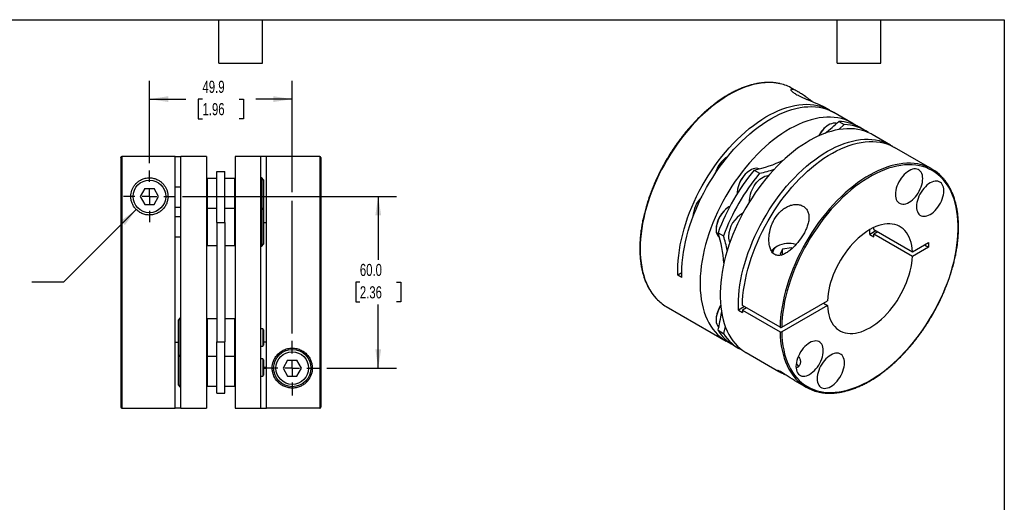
# Model space of a CAD drawing. Header units: millimetres. Extents: x 13 to 546, y 13 to 419.
# Tile 3 of 3: x 202 to 546, y 250 to 419. Entities that reach past the tile are written whole.
import ezdxf

# ---------------------------------------------------------------- set-up
doc = ezdxf.new("R2010")
doc.units = ezdxf.units.MM
doc.header["$LTSCALE"] = 2
doc.linetypes.add('SLD-Center', pattern=[19.05, 15.24, -1.27, 1.27, -1.27])
doc.linetypes.add('SLD-Solid', pattern=[0])
doc.layers.add('CENTER', color=40, linetype='SLD-Center')
doc.layers.add('DIMENSIONS', color=140, linetype='SLD-Solid', lineweight=25)
doc.layers.add('TEXT', color=140, linetype='SLD-Solid', lineweight=25)
doc.styles.add('SLDTEXTSTYLE0', font='TXT', dxfattribs={"width": 0.7})
doc.dimstyles.new('SLDDIMSTYLE0', dxfattribs={"dimtxt": 4.316016, "dimasz": 6.604, "dimexe": 0, "dimexo": 0.0625, "dimgap": 1.079004, "dimtad": 0, "dimtih": 1, "dimtoh": 1, "dimdec": 1, "dimrnd": 1e-09, "dimzin": 4, "dimdsep": 46, "dimtxsty": 'SLDTEXTSTYLE0', "dimsah": 1, "dimcen": 0.09, "dimadec": 0, "dimazin": 1, "dimtfac": 1, "dimtdec": 1, "dimtofl": 0, "dimtmove": 0, "dimatfit": 3, "dimfxl": 0, "dimfrac": 2, "dimtolj": 1, "dimtzin": 12, "dimarcsym": 0})
doc.dimstyles.new('SLDDIMSTYLE1', dxfattribs={"dimtxt": 4.316016, "dimasz": 6.604, "dimexe": 0, "dimexo": 0.0625, "dimgap": 1.079004, "dimtad": 0, "dimtih": 1, "dimtoh": 1, "dimdec": 1, "dimrnd": 1e-09, "dimzin": 12, "dimdsep": 46, "dimtxsty": 'SLDTEXTSTYLE0', "dimsah": 1, "dimcen": 0.09, "dimadec": 0, "dimazin": 3, "dimtfac": 1, "dimtdec": 1, "dimtofl": 0, "dimtmove": 0, "dimatfit": 3, "dimfxl": 0, "dimfrac": 2, "dimtolj": 1, "dimtzin": 12, "dimarcsym": 0})
doc.dimstyles.new('SLDDIMSTYLE3', dxfattribs={"dimtxt": 4.316016, "dimasz": 6.604, "dimexe": 0, "dimexo": 0.0625, "dimgap": 1.079004, "dimtad": 0, "dimtih": 1, "dimtoh": 1, "dimdec": 1, "dimrnd": 1e-09, "dimzin": 12, "dimdsep": 46, "dimtxsty": 'SLDTEXTSTYLE0', "dimsah": 1, "dimcen": 0, "dimadec": 0, "dimazin": 3, "dimtfac": 1, "dimtdec": 1, "dimtofl": 0, "dimtmove": 0, "dimatfit": 3, "dimfxl": 0, "dimfrac": 2, "dimtolj": 1, "dimtzin": 12, "dimarcsym": 0})

# ---------------------------------------------------------------- blocks, each defined once
blk = doc.blocks.new('_D_5')
at = {"layer": 'DIMENSIONS'}
for p, q in [((259.09, 357.33), (333.78, 357.33)), ((327.43, 357.33), (327.43, 335.15)), ((321.02, 327.33), (319.57, 327.33)), ((319.57, 327.33), (319.57, 320.47)), ((333.84, 327.33), (335.29, 327.33)), ((335.29, 327.33), (335.29, 320.47)), ((319.57, 320.47), (321.02, 320.47)), ((335.29, 320.47), (333.84, 320.47)), ((327.43, 297.33), (327.43, 319.5)), ((309.49, 297.33), (333.78, 297.33))]:
    blk.add_line(p, q, dxfattribs=at)
for points in [[(327.43, 357.33), (326.42, 350.72), (328.45, 350.72)], [(327.43, 297.33), (328.45, 303.93), (326.42, 303.93)]]:
    blk.add_solid(points, dxfattribs=at)
at = {"layer": 'DIMENSIONS', "char_height": 4.233, "attachment_point": 1, "style": 'SLDTEXTSTYLE0'}
for s, insert in [('60.0', (321.02, 333.75)), ('2.36', (321.02, 325.92))]:
    blk.add_mtext(s, dxfattribs=dict(at, insert=insert))
blk = doc.blocks.new('_D_6')
at = {"layer": 'DIMENSIONS'}
for p, q in [((247.51, 368.91), (247.51, 397.69)), ((297.41, 358.85), (297.41, 397.69)), ((247.51, 391.34), (260.2, 391.34)), ((266.05, 391.34), (264.6, 391.34)), ((264.6, 391.34), (264.6, 384.48)), ((278.87, 391.34), (280.32, 391.34)), ((280.32, 391.34), (280.32, 384.48)), ((297.41, 391.34), (284.72, 391.34)), ((264.6, 384.48), (266.05, 384.48)), ((280.32, 384.48), (278.87, 384.48)), ((297.41, 309.41), (297.41, 355.8))]:
    blk.add_line(p, q, dxfattribs=at)
for points in [[(247.51, 391.34), (254.11, 390.32), (254.11, 392.35)], [(297.41, 391.34), (290.81, 392.35), (290.81, 390.32)]]:
    blk.add_solid(points, dxfattribs=at)
at = {"layer": 'DIMENSIONS', "char_height": 4.233, "attachment_point": 1, "style": 'SLDTEXTSTYLE0'}
for s, insert in [('49.9', (266.05, 397.76)), ('1.96', (266.05, 389.94))]:
    blk.add_mtext(s, dxfattribs=dict(at, insert=insert))
blk = doc.blocks.new('_D_7')
at = {"layer": 'DIMENSIONS'}
for p, q in [((242.91, 352.73), (217.51, 327.33)), ((217.51, 327.33), (206.4, 327.33))]:
    blk.add_line(p, q, dxfattribs=at)
blk.add_solid([(242.91, 352.73), (237.53, 348.78), (238.96, 347.34)], dxfattribs=at)
at = {"layer": 'DIMENSIONS', "attachment_point": 1, "style": 'SLDTEXTSTYLE0'}
for s, insert, char_height in [('M8-1.25 X 25MM', (154.95, 332.78), 4.2333), ('SHCS X2', (166.42, 325.92), 4.233)]:
    blk.add_mtext(s, dxfattribs=dict(at, insert=insert, char_height=char_height))
blk = doc.blocks.new('SW_CENTERMARKSYMBOL_1')
at = {"layer": 'CENTER', "color": 0}
for p, q in [((0, 5.08), (0, 9.54)), ((-5.08, 0), (-9.54, 0)), ((0, 0), (-2.54, 0)), ((0, 0), (0, 2.54)), ((0, 0), (0, -2.54)), ((0, 0), (2.54, 0)), ((5.08, 0), (9.54, 0)), ((0, -5.08), (0, -9.54))]:
    blk.add_line(p, q, dxfattribs=at)
blk = doc.blocks.new('SW_CENTERMARKSYMBOL_2')
at = {"layer": 'CENTER', "color": 0}
for p, q in [((0, 5.08), (0, 9.04)), ((-5.08, 0), (-9.04, 0)), ((0, 0), (-2.54, 0)), ((0, 0), (0, 2.54)), ((0, 0), (0, -2.54)), ((0, 0), (2.54, 0)), ((5.08, 0), (9.04, 0)), ((0, -5.08), (0, -9.04))]:
    blk.add_line(p, q, dxfattribs=at)

msp = doc.modelspace()

# ---------------------------------------------------------------- linework, layer by layer
for p, q in [((474.29, 393.76), (472.02, 395.07)), ((485.17, 387.47), (483.32, 388.54)), ((492.95, 382.98), (486.59, 386.66)), ((484.77, 382.31), (484.62, 382.23)), ((488.26, 383.56), (490.17, 382.45)), ((497.41, 380.41), (495.5, 381.51)), ((506.32, 375.27), (499.95, 378.94)), ((520.88, 366.86), (507.73, 374.45)), ((237.51, 370.92), (237.51, 283.73)), ((256.51, 371.32), (237.91, 371.32)), ((237.91, 371.32), (237.91, 283.33)), ((256.51, 283.33), (256.51, 371.32)), ((256.51, 371.28), (258.51, 371.28)), ((267.51, 371.33), (258.51, 371.33)), ((258.51, 283.33), (258.51, 371.33)), ((267.51, 371.33), (267.51, 283.33)), ((286.41, 371.33), (277.41, 371.33)), ((277.41, 371.33), (277.41, 283.33)), ((286.41, 283.33), (286.41, 371.33)), ((288.41, 371.28), (286.41, 371.28)), ((307.01, 371.33), (288.41, 371.33)), ((288.41, 283.34), (288.41, 371.33)), ((307.01, 371.33), (307.01, 283.34)), ((307.41, 370.93), (307.41, 283.74)), ((271.11, 348.2), (271.11, 366.06)), ((271.11, 366.06), (273.81, 366.06)), ((273.81, 348.2), (273.81, 366.06)), ((457.42, 366.52), (457.28, 366.44)), ((458.74, 366.52), (460.65, 365.41)), ((267.71, 363.6), (267.51, 363.4)), ((271.11, 363.6), (267.71, 363.6)), ((267.71, 363.6), (267.71, 353.16)), ((277.21, 363.6), (273.81, 363.6)), ((277.41, 363.4), (277.21, 363.6)), ((277.21, 363.6), (277.21, 353.16)), ((286.73, 363.85), (286.41, 363.85)), ((287.41, 363.17), (286.73, 363.85)), ((286.73, 363.85), (286.73, 353.41)), ((287.41, 363.17), (287.41, 352.74)), ((245.89, 360.13), (244.28, 357.33)), ((245.89, 360.13), (249.13, 360.13)), ((250.74, 357.33), (249.13, 360.13)), ((258.51, 360.6), (256.51, 360.6)), ((452.83, 358.72), (452.83, 358.56)), ((244.28, 357.33), (245.89, 354.53)), ((245.89, 354.53), (249.13, 354.53)), ((249.13, 354.53), (250.74, 357.33)), ((256.51, 353.6), (258.51, 353.6)), ((267.71, 353.16), (267.51, 352.96)), ((271.11, 353.16), (267.71, 353.16)), ((267.71, 353.16), (267.71, 340.16)), ((277.21, 353.16), (273.81, 353.16)), ((277.41, 352.96), (277.21, 353.16)), ((277.21, 353.16), (277.21, 340.16)), ((286.73, 353.41), (286.41, 353.41)), ((287.41, 352.74), (286.73, 353.41)), ((286.73, 353.41), (286.73, 339.91)), ((287.41, 352.74), (287.41, 340.59)), ((450.04, 353.74), (449.9, 353.66)), ((258.51, 350.16), (256.51, 350.16)), ((271.11, 348.2), (273.81, 348.2)), ((271.11, 348.2), (271.11, 306.45)), ((273.81, 348.2), (273.81, 306.45)), ((287.41, 348.23), (288.41, 348.23)), ((437.35, 350.25), (437.35, 350.19)), ((445.45, 345.94), (445.45, 345.78)), ((446.11, 344.64), (448.02, 343.54)), ((501.27, 345.32), (499.1, 344.06)), ((499.1, 344.06), (500.51, 343.25)), ((500.56, 345.73), (500.52, 346.45)), ((500.56, 345.73), (514, 337.97)), ((501.98, 344.91), (500.56, 344.09)), ((514, 336.34), (500.56, 344.09)), ((256.51, 343.16), (258.51, 343.16)), ((286.73, 339.91), (287.41, 340.59)), ((514, 337.97), (519.67, 341.25)), ((519.67, 341.25), (519.67, 339.61)), ((267.51, 340.36), (267.71, 340.16)), ((267.71, 340.16), (271.11, 340.16)), ((273.81, 340.16), (277.21, 340.16)), ((277.21, 340.16), (277.41, 340.36)), ((286.41, 339.91), (286.73, 339.91)), ((466.85, 339.9), (466.29, 339.57)), ((468.6, 338.89), (467.76, 337.09)), ((467.76, 337.09), (468.23, 336.82)), ((471.72, 339.38), (468.6, 338.89)), ((468.6, 336.92), (468.6, 338.89)), ((471.72, 339.38), (472.04, 339.19)), ((471.72, 338.89), (471.72, 339.38)), ((519.67, 339.61), (514, 336.34)), ((518.26, 340.43), (519.67, 339.61)), ((433.48, 330.59), (432.09, 329.79)), ((433.51, 328.98), (432.09, 329.79)), ((468.35, 311.61), (484.33, 320.84)), ((482.92, 320.03), (484.33, 319.21)), ((428.03, 318.85), (448.96, 306.77)), ((455.33, 318.8), (453.24, 317.59)), ((453.24, 317.59), (454.65, 316.77)), ((467.78, 311.61), (454.63, 319.21)), ((456.04, 318.39), (454.63, 317.57)), ((454.63, 317.57), (467.78, 309.98)), ((484.33, 319.21), (468.35, 309.98)), ((258.18, 314.74), (257.51, 314.07)), ((257.51, 314.07), (257.51, 301.92)), ((258.51, 314.74), (258.18, 314.74)), ((258.18, 314.74), (258.18, 301.24)), ((267.71, 314.49), (267.51, 314.29)), ((271.11, 314.49), (267.71, 314.49)), ((267.71, 314.49), (267.71, 301.49)), ((277.21, 314.49), (273.81, 314.49)), ((277.41, 314.29), (277.21, 314.49)), ((277.21, 314.49), (277.21, 301.49)), ((445.45, 314.37), (445.45, 314.2)), ((287.11, 310.99), (286.41, 310.99)), ((287.41, 310.69), (287.11, 310.99)), ((287.11, 310.99), (287.11, 304.99)), ((287.41, 310.69), (287.41, 305.29)), ((446.11, 310.55), (448.02, 309.45)), ((256.51, 306.42), (257.51, 306.42)), ((271.11, 306.45), (273.81, 306.45)), ((271.11, 288.59), (271.11, 306.45)), ((273.81, 288.59), (273.81, 306.45)), ((288.41, 306.42), (287.41, 306.42)), ((286.41, 304.99), (287.11, 304.99)), ((287.11, 304.99), (287.41, 305.29)), ((451.5, 305.3), (453.41, 304.2)), ((455.96, 302.73), (467.39, 296.13)), ((257.51, 301.92), (258.18, 301.24)), ((257.51, 301.92), (257.51, 291.48)), ((258.18, 301.24), (258.51, 301.24)), ((258.18, 301.24), (258.18, 290.8)), ((267.51, 301.69), (267.71, 301.49)), ((267.71, 301.49), (271.11, 301.49)), ((267.71, 301.49), (267.71, 291.05)), ((273.81, 301.49), (277.21, 301.49)), ((277.21, 301.49), (277.41, 301.69)), ((277.21, 301.49), (277.21, 291.05)), ((287.11, 300.55), (286.41, 300.55)), ((287.41, 300.25), (287.11, 300.55)), ((287.11, 300.55), (287.11, 294.55)), ((287.41, 300.25), (287.41, 294.85)), ((295.79, 300.13), (294.18, 297.33)), ((295.79, 300.13), (299.03, 300.13)), ((300.64, 297.33), (299.03, 300.13)), ((288.41, 297.54), (287.41, 297.54)), ((287.41, 297.34), (288.41, 297.34)), ((294.18, 297.33), (295.79, 294.53)), ((299.03, 294.53), (300.64, 297.33)), ((286.41, 294.55), (287.11, 294.55)), ((287.11, 294.55), (287.41, 294.85)), ((295.79, 294.53), (299.03, 294.53)), ((472.81, 293), (476.89, 290.65)), ((257.51, 291.48), (258.18, 290.8)), ((258.18, 290.8), (258.51, 290.8)), ((267.51, 291.25), (267.71, 291.05)), ((267.71, 291.05), (271.11, 291.05)), ((273.81, 291.05), (277.21, 291.05)), ((277.21, 291.05), (277.41, 291.25)), ((271.11, 288.59), (273.81, 288.59)), ((237.91, 283.33), (256.51, 283.33)), ((258.51, 283.37), (256.51, 283.37)), ((258.51, 283.33), (267.51, 283.33)), ((277.41, 283.33), (286.41, 283.33)), ((286.41, 283.37), (288.41, 283.37)), ((307.01, 283.34), (288.41, 283.34))]:
    msp.add_line(p, q)
at = {"flags": 128}
for points in [[(467.83, 396.7), (467.67, 396.74), (466.44, 396.96), (465.17, 397.09), (463.87, 397.13), (462.54, 397.08), (461.18, 396.94), (459.79, 396.71), (458.39, 396.39), (456.96, 395.99), (455.52, 395.5), (454.07, 394.92), (452.61, 394.26), (451.14, 393.51), (449.67, 392.68), (448.2, 391.77), (446.74, 390.79), (445.28, 389.73), (443.83, 388.59), (442.4, 387.39), (440.98, 386.12), (439.58, 384.78), (438.21, 383.38), (436.87, 381.92), (435.55, 380.41), (434.26, 378.84), (433.01, 377.22), (431.8, 375.56), (430.63, 373.86), (429.5, 372.12), (428.42, 370.35), (427.39, 368.54), (426.4, 366.71), (425.47, 364.86), (424.6, 362.99), (423.78, 361.11), (423.02, 359.22), (422.32, 357.32), (421.68, 355.42), (421.11, 353.53), (420.6, 351.64), (420.15, 349.77), (419.77, 347.91), (419.46, 346.07), (419.22, 344.26), (419.05, 342.47), (418.95, 340.72), (418.91, 339), (418.95, 337.32), (419.05, 335.69), (419.22, 334.1), (419.46, 332.57), (419.77, 331.09), (420.15, 329.67), (420.6, 328.3), (421.11, 327.01), (421.68, 325.78), (422.32, 324.62), (423.02, 323.53), (423.78, 322.51), (424.6, 321.58), (424.61, 321.56)], [(432.09, 329.79), (432.06, 331.47), (432.1, 333.19), (432.21, 334.94), (432.38, 336.73), (432.63, 338.54), (432.94, 340.38), (433.32, 342.24), (433.77, 344.11), (434.28, 346), (434.85, 347.89), (435.49, 349.79), (436.2, 351.68), (436.96, 353.58), (437.78, 355.46), (438.65, 357.32), (439.58, 359.17), (440.57, 361), (441.6, 362.8), (442.69, 364.58), (443.81, 366.31), (444.99, 368.01), (446.2, 369.67), (447.45, 371.29), (448.73, 372.85), (450.05, 374.36), (451.4, 375.82), (452.77, 377.22), (454.16, 378.55), (455.58, 379.82), (457.01, 381.03), (458.46, 382.16), (459.92, 383.22), (461.38, 384.2), (462.85, 385.11), (464.32, 385.93), (465.78, 386.68), (467.25, 387.34), (468.7, 387.91), (470.14, 388.4), (471.56, 388.81), (472.97, 389.12), (474.35, 389.35), (475.71, 389.49), (477.04, 389.54), (478.34, 389.49), (479.6, 389.36), (480.83, 389.14), (482.02, 388.83), (483.17, 388.44), (484.27, 387.95), (485.33, 387.38), (485.87, 387.05)], [(433.51, 328.98), (433.48, 330.67), (433.52, 332.39), (433.62, 334.16), (433.8, 335.96), (434.05, 337.79), (434.37, 339.64), (434.75, 341.51), (435.2, 343.39), (435.72, 345.29), (436.31, 347.2), (436.96, 349.11), (437.67, 351.02), (438.44, 352.92), (439.27, 354.81), (440.16, 356.69), (441.1, 358.55), (442.1, 360.39), (443.14, 362.2), (444.24, 363.98), (445.38, 365.72), (446.56, 367.43), (447.79, 369.09), (449.05, 370.71), (450.35, 372.28), (451.68, 373.79), (453.04, 375.25), (454.43, 376.64), (455.84, 377.97), (457.26, 379.24), (458.71, 380.44), (460.17, 381.56), (461.64, 382.61), (463.11, 383.59), (464.59, 384.48), (466.07, 385.29), (467.54, 386.02), (469.01, 386.67), (470.47, 387.23), (471.92, 387.7), (473.34, 388.08), (474.75, 388.38), (476.14, 388.58), (477.5, 388.69), (478.83, 388.72), (480.13, 388.65), (481.39, 388.49), (482.62, 388.24), (483.8, 387.9), (484.94, 387.48), (486.04, 386.96), (486.59, 386.66)], [(494.19, 382.19), (493.59, 382.59), (492.56, 383.2), (491.48, 383.73), (490.35, 384.17), (489.18, 384.52), (487.97, 384.78), (486.72, 384.95), (485.44, 385.04), (484.12, 385.03), (482.78, 384.94), (481.4, 384.75), (480.01, 384.48), (478.59, 384.12), (477.16, 383.67), (475.71, 383.13), (474.25, 382.51), (472.79, 381.8), (471.32, 381.02), (469.85, 380.15), (468.38, 379.2), (466.92, 378.18), (465.47, 377.08), (464.03, 375.91), (462.61, 374.67), (461.2, 373.36), (459.82, 371.99), (458.46, 370.57), (457.12, 369.08), (455.82, 367.54), (454.56, 365.95), (453.33, 364.31), (452.14, 362.63), (450.99, 360.9), (449.88, 359.15), (448.82, 357.36), (447.82, 355.54), (446.86, 353.7), (445.96, 351.84), (445.11, 349.96), (444.32, 348.08), (443.59, 346.18), (442.92, 344.28), (442.32, 342.39), (441.77, 340.5), (441.3, 338.62), (440.89, 336.75), (440.54, 334.9), (440.27, 333.08), (440.06, 331.28), (439.92, 329.51), (439.85, 327.77), (439.85, 326.07), (439.92, 324.42), (440.06, 322.81), (440.27, 321.25), (440.54, 319.74), (440.89, 318.29), (441.3, 316.9), (441.77, 315.57), (442.32, 314.3), (442.92, 313.11), (443.59, 311.98), (444.32, 310.93), (445.11, 309.95), (445.96, 309.06), (446.86, 308.24), (447.82, 307.5), (448.82, 306.85), (449.88, 306.28), (450.27, 306.1)], [(487.5, 382.85), (487.31, 382.89), (486.82, 382.93), (486.29, 382.89), (485.75, 382.75), (485.19, 382.53), (484.63, 382.22), (484.06, 381.84), (483.51, 381.38), (482.98, 380.85), (482.47, 380.27), (482, 379.64), (481.57, 378.96), (481.3, 378.49)], [(490.17, 382.45), (488.37, 380.8), (488.24, 380.68)], [(499.95, 378.94), (499.56, 379.16), (498.48, 379.69), (497.35, 380.12), (496.18, 380.48), (494.97, 380.74), (493.72, 380.91), (492.44, 381), (491.12, 380.99), (489.78, 380.89), (488.4, 380.71), (487.01, 380.44), (485.59, 380.07), (484.16, 379.63), (482.71, 379.09), (481.25, 378.47), (479.79, 377.76), (478.32, 376.97), (476.85, 376.11), (475.38, 375.16), (473.92, 374.14), (472.47, 373.04), (471.03, 371.87), (469.61, 370.63), (468.2, 369.32), (466.82, 367.95), (465.46, 366.52), (464.12, 365.04), (462.82, 363.5), (461.56, 361.9), (460.33, 360.27), (459.14, 358.58), (457.99, 356.86), (456.88, 355.11), (455.82, 353.32), (454.82, 351.5), (453.86, 349.66), (452.96, 347.8), (452.11, 345.92), (451.32, 344.03), (450.59, 342.14), (449.92, 340.24), (449.32, 338.35), (448.77, 336.46), (448.3, 334.58), (447.89, 332.71), (447.54, 330.86), (447.27, 329.03), (447.06, 327.23), (446.92, 325.46), (446.85, 323.73), (446.85, 322.03), (446.92, 320.38), (447.06, 318.77), (447.27, 317.21), (447.54, 315.7), (447.89, 314.25), (448.3, 312.86), (448.77, 311.53), (449.32, 310.26), (449.92, 309.07), (450.59, 307.94), (451.32, 306.89), (452.11, 305.91), (452.96, 305.02), (453.86, 304.2), (454.82, 303.46), (455.82, 302.81), (455.96, 302.73)], [(453.24, 317.59), (453.21, 319.28), (453.24, 321.01), (453.35, 322.77), (453.53, 324.57), (453.78, 326.4), (454.1, 328.25), (454.48, 330.12), (454.93, 332.01), (455.45, 333.9), (456.04, 335.81), (456.68, 337.72), (457.4, 339.63), (458.17, 341.53), (459, 343.42), (459.88, 345.3), (460.83, 347.16), (461.82, 349), (462.87, 350.81), (463.97, 352.59), (465.11, 354.33), (466.29, 356.04), (467.52, 357.7), (468.78, 359.32), (470.08, 360.89), (471.41, 362.4), (472.77, 363.86), (474.15, 365.25), (475.56, 366.59), (476.99, 367.85), (478.44, 369.05), (479.9, 370.17), (481.36, 371.22), (482.84, 372.2), (484.32, 373.09), (485.8, 373.9), (487.27, 374.63), (488.74, 375.28), (490.2, 375.84), (491.64, 376.31), (493.07, 376.69), (494.48, 376.99), (495.87, 377.19), (497.23, 377.3), (498.56, 377.33), (499.86, 377.26), (501.12, 377.1), (502.34, 376.85), (503.53, 376.51), (504.67, 376.09), (505.77, 375.57), (506.81, 374.97), (507.01, 374.84)], [(454.63, 319.21), (454.7, 320.94), (454.83, 322.71), (455.04, 324.51), (455.31, 326.33), (455.66, 328.18), (456.07, 330.05), (456.54, 331.93), (457.08, 333.82), (457.69, 335.71), (458.35, 337.61), (459.08, 339.5), (459.87, 341.39), (460.72, 343.27), (461.62, 345.13), (462.57, 346.97), (463.58, 348.78), (464.63, 350.57), (465.74, 352.33), (466.89, 354.05), (468.08, 355.74), (469.3, 357.37), (470.57, 358.97), (471.87, 360.51), (473.2, 362), (474.56, 363.43), (475.94, 364.8), (477.35, 366.1), (478.77, 367.34), (480.21, 368.52), (481.66, 369.62), (483.12, 370.64), (484.59, 371.59), (486.06, 372.46), (487.53, 373.25), (488.99, 373.96), (490.45, 374.58), (491.9, 375.12), (493.33, 375.57), (494.74, 375.94), (496.14, 376.21), (497.51, 376.4), (498.86, 376.5), (500.18, 376.51), (501.46, 376.43), (502.71, 376.25), (503.92, 376), (505.09, 375.65), (506.22, 375.21), (507.3, 374.69), (507.73, 374.45)], [(516.74, 368.48), (515.89, 368.66), (514.64, 368.83), (513.36, 368.91), (512.04, 368.91), (510.7, 368.81), (509.32, 368.63), (507.93, 368.35), (506.51, 367.99), (505.08, 367.54), (503.63, 367), (502.17, 366.38), (500.71, 365.67), (499.24, 364.88), (497.77, 364.01), (496.3, 363.07), (494.84, 362.04), (493.39, 360.94), (491.95, 359.77), (490.52, 358.53), (489.11, 357.22), (487.73, 355.85), (486.37, 354.42), (485.04, 352.94), (483.74, 351.39), (482.47, 349.8), (481.24, 348.16), (480.05, 346.48), (478.9, 344.76), (477.8, 343), (476.74, 341.21), (475.73, 339.39), (474.78, 337.55), (473.87, 335.69), (473.03, 333.81), (472.24, 331.92), (471.51, 330.03), (470.84, 328.13), (470.24, 326.23), (469.7, 324.34), (469.22, 322.46), (468.81, 320.59), (468.47, 318.75), (468.19, 316.92), (467.99, 315.12), (467.85, 313.35), (467.78, 311.61)], [(468.35, 309.98), (468.41, 308.33), (468.55, 306.72), (468.76, 305.16), (469.04, 303.66), (469.38, 302.21), (469.79, 300.82), (470.27, 299.49), (470.82, 298.24), (471.43, 297.04), (472.1, 295.92), (472.83, 294.88), (473.62, 293.91), (474.47, 293.02), (475.38, 292.21), (476.34, 291.48), (477.35, 290.84), (478.41, 290.28), (479.52, 289.81), (480.68, 289.43), (481.87, 289.14), (483.11, 288.93), (484.38, 288.82), (485.68, 288.79), (487.02, 288.86), (488.38, 289.01), (489.76, 289.26), (491.17, 289.59), (492.6, 290.02), (494.04, 290.53), (495.49, 291.12), (496.95, 291.8), (498.42, 292.57), (499.89, 293.42), (501.35, 294.34), (502.81, 295.35), (504.27, 296.42), (505.71, 297.58), (507.14, 298.8), (508.54, 300.09), (509.93, 301.44), (511.29, 302.86), (512.63, 304.33), (513.93, 305.86), (515.21, 307.45), (516.44, 309.07), (517.64, 310.75), (518.79, 312.46), (519.9, 314.21), (520.96, 315.99), (521.98, 317.8), (522.94, 319.64), (523.84, 321.5), (524.7, 323.37), (525.49, 325.25), (526.22, 327.14), (526.9, 329.04), (527.51, 330.93), (528.05, 332.82), (528.53, 334.7), (528.95, 336.57), (529.29, 338.41), (529.57, 340.24), (529.78, 342.03), (529.92, 343.8), (529.99, 345.54), (529.99, 347.23), (529.92, 348.88), (529.78, 350.49), (529.57, 352.05), (529.29, 353.55), (528.95, 355), (528.53, 356.39), (528.05, 357.71), (527.51, 358.97), (526.9, 360.16), (526.22, 361.28), (525.49, 362.32), (524.7, 363.29), (523.84, 364.18), (522.94, 364.99), (521.98, 365.71), (520.96, 366.35), (519.9, 366.91), (518.79, 367.38), (517.64, 367.76), (516.44, 368.05), (515.21, 368.25), (513.93, 368.37), (512.63, 368.39), (511.29, 368.32), (509.93, 368.17), (508.54, 367.92), (507.14, 367.58), (505.71, 367.16), (504.27, 366.65), (502.81, 366.05), (501.35, 365.36), (499.89, 364.6), (498.42, 363.75), (496.95, 362.82), (495.49, 361.82), (494.04, 360.74), (492.6, 359.58), (491.17, 358.36), (489.76, 357.07), (488.38, 355.71), (487.02, 354.29), (485.68, 352.82), (484.38, 351.29), (483.11, 349.71), (481.87, 348.08), (480.68, 346.4), (479.52, 344.69), (478.41, 342.94), (477.35, 341.16), (476.34, 339.34), (475.38, 337.51), (474.47, 335.65), (473.62, 333.78), (472.83, 331.89), (472.1, 330), (471.43, 328.11), (470.82, 326.21), (470.27, 324.33), (469.79, 322.45), (469.38, 320.58), (469.04, 318.74), (468.76, 316.91), (468.55, 315.11), (468.41, 313.35), (468.35, 311.61)], [(460.51, 366.93), (460.41, 366.97), (459.96, 367.1), (459.47, 367.15), (458.95, 367.1), (458.41, 366.97), (457.85, 366.74), (457.28, 366.44), (456.72, 366.05), (456.17, 365.59), (455.63, 365.07), (455.13, 364.48), (454.65, 363.85), (454.22, 363.18), (453.84, 362.48), (453.52, 361.75), (453.25, 361.02), (453.04, 360.3), (452.91, 359.58), (452.84, 358.89), (452.83, 358.33)], [(457.16, 355.56), (457.14, 356.07), (457.18, 356.74), (457.28, 357.45), (457.45, 358.17), (457.69, 358.9), (457.99, 359.63), (458.34, 360.34), (458.75, 361.03), (459.2, 361.68), (459.69, 362.29), (460.21, 362.85), (460.75, 363.34), (461.31, 363.76), (461.88, 364.11), (462.44, 364.38), (462.99, 364.56), (463.53, 364.65), (463.8, 364.66)], [(517.61, 363.55), (517.58, 364.19), (517.47, 364.79), (517.3, 365.32), (517.07, 365.8), (516.77, 366.19), (516.41, 366.51), (516, 366.75), (515.55, 366.9), (515.06, 366.95), (514.53, 366.92), (513.98, 366.8), (513.41, 366.6), (512.84, 366.31), (512.26, 365.93), (511.7, 365.49), (511.15, 364.97), (510.62, 364.39), (510.13, 363.76), (509.67, 363.09), (509.27, 362.39), (508.91, 361.66), (508.61, 360.92), (508.38, 360.17), (508.2, 359.44), (508.1, 358.72), (508.07, 358.04), (508.1, 357.39), (508.2, 356.8), (508.38, 356.26), (508.61, 355.79), (508.91, 355.4), (509.27, 355.08), (509.67, 354.84), (510.13, 354.69), (510.62, 354.63), (511.15, 354.66), (511.7, 354.78), (512.26, 354.99), (512.84, 355.28), (513.41, 355.65), (513.98, 356.1), (514.53, 356.62), (515.06, 357.19), (515.55, 357.82), (516, 358.5), (516.41, 359.2), (516.77, 359.93), (517.07, 360.67), (517.3, 361.42), (517.47, 362.15), (517.58, 362.86), (517.61, 363.55)], [(524.99, 359.29), (524.96, 359.93), (524.85, 360.53), (524.68, 361.06), (524.45, 361.53), (524.15, 361.93), (523.79, 362.25), (523.38, 362.48), (522.93, 362.63), (522.44, 362.69), (521.91, 362.66), (521.36, 362.54), (520.8, 362.34), (520.22, 362.04), (519.64, 361.67), (519.08, 361.22), (518.53, 360.71), (518, 360.13), (517.51, 359.5), (517.05, 358.83), (516.65, 358.12), (516.29, 357.4), (515.99, 356.65), (515.76, 355.91), (515.59, 355.18), (515.48, 354.46), (515.45, 353.78), (515.48, 353.13), (515.59, 352.54), (515.76, 352), (515.99, 351.53), (516.29, 351.13), (516.65, 350.81), (517.05, 350.58), (517.51, 350.43), (518, 350.37), (518.53, 350.4), (519.08, 350.52), (519.64, 350.73), (520.22, 351.02), (520.8, 351.39), (521.36, 351.84), (521.91, 352.36), (522.44, 352.93), (522.93, 353.56), (523.38, 354.23), (523.79, 354.94), (524.15, 355.67), (524.45, 356.41), (524.68, 357.15), (524.85, 357.89), (524.96, 358.6), (524.99, 359.29)], [(450.24, 353.85), (449.9, 353.65), (449.34, 353.27), (448.78, 352.81), (448.25, 352.28), (447.74, 351.7), (447.27, 351.07), (446.84, 350.39), (446.46, 349.69), (446.13, 348.97), (445.87, 348.24), (445.66, 347.51), (445.52, 346.8), (445.46, 346.11), (445.46, 345.46), (445.52, 344.85), (445.66, 344.29), (445.87, 343.8), (446.13, 343.38), (446.46, 343.04), (446.63, 342.9)], [(514, 337.97), (513.92, 339.1), (513.76, 340.19), (513.53, 341.22), (513.24, 342.18), (512.88, 343.09), (512.45, 343.92), (511.96, 344.68), (511.41, 345.36), (510.8, 345.96), (510.13, 346.48), (509.41, 346.92), (508.65, 347.26), (507.83, 347.52), (506.98, 347.68), (506.09, 347.76), (505.16, 347.74), (504.21, 347.63), (503.23, 347.43), (502.23, 347.14), (501.22, 346.76), (500.19, 346.29), (499.17, 345.74), (498.14, 345.1), (497.12, 344.39), (496.11, 343.6), (495.11, 342.74), (494.13, 341.81), (493.17, 340.82), (492.25, 339.77), (491.36, 338.67), (490.5, 337.51), (489.69, 336.32), (488.92, 335.09), (488.2, 333.82), (487.53, 332.53), (486.92, 331.23), (486.37, 329.91), (485.88, 328.58), (485.45, 327.25), (485.09, 325.93), (484.8, 324.63), (484.57, 323.34), (484.42, 322.08), (484.33, 320.84)], [(499.1, 344.06), (499.16, 345.29), (499.17, 345.74)], [(484.33, 319.21), (484.42, 318.08), (484.57, 316.99), (484.8, 315.97), (485.09, 315), (485.45, 314.1), (485.88, 313.26), (486.37, 312.5), (486.92, 311.82), (487.53, 311.22), (488.2, 310.7), (488.92, 310.27), (489.69, 309.92), (490.5, 309.66), (491.36, 309.5), (492.25, 309.42), (493.17, 309.44), (494.13, 309.55), (495.11, 309.75), (496.11, 310.04), (497.12, 310.42), (498.14, 310.89), (499.17, 311.44), (500.19, 312.08), (501.22, 312.79), (502.23, 313.58), (503.23, 314.44), (504.21, 315.37), (505.16, 316.36), (506.09, 317.41), (506.98, 318.52), (507.83, 319.67), (508.65, 320.86), (509.41, 322.1), (510.13, 323.36), (510.8, 324.65), (511.41, 325.96), (511.96, 327.27), (512.45, 328.6), (512.88, 329.93), (513.24, 331.25), (513.53, 332.55), (513.76, 333.84), (513.92, 335.11), (514, 336.34)], [(447.02, 319.11), (446.84, 318.82), (446.46, 318.12), (446.13, 317.39), (445.87, 316.66), (445.66, 315.94), (445.52, 315.22), (445.46, 314.53), (445.46, 313.88), (445.52, 313.27), (445.66, 312.72), (445.87, 312.23), (446.13, 311.81), (446.34, 311.57)], [(448.59, 312.01), (448.55, 311.83), (448.02, 309.45)], [(467.78, 309.98), (467.85, 308.32), (467.99, 306.71), (468.19, 305.15), (468.47, 303.64), (468.81, 302.19), (469.22, 300.8), (469.7, 299.47), (470.24, 298.2), (470.84, 297), (471.51, 295.88), (472.24, 294.82), (473.03, 293.84), (473.34, 293.5)], [(482.89, 303.41), (482.85, 304.05), (482.75, 304.64), (482.58, 305.18), (482.34, 305.65), (482.04, 306.05), (481.69, 306.37), (481.28, 306.6), (480.83, 306.75), (480.33, 306.81), (479.81, 306.78), (479.26, 306.66), (478.69, 306.45), (478.11, 306.16), (477.54, 305.79), (476.97, 305.34), (476.42, 304.83), (475.9, 304.25), (475.4, 303.62), (474.95, 302.95), (474.54, 302.24), (474.19, 301.51), (473.89, 300.77), (473.65, 300.03), (473.48, 299.29), (473.38, 298.58), (473.34, 297.89), (473.38, 297.25), (473.48, 296.66), (473.65, 296.12), (473.89, 295.65), (474.19, 295.25), (474.54, 294.93), (474.95, 294.7), (475.4, 294.55), (475.9, 294.49), (476.42, 294.52), (476.97, 294.64), (477.54, 294.85), (478.11, 295.14), (478.69, 295.51), (479.26, 295.96), (479.81, 296.47), (480.33, 297.05), (480.83, 297.68), (481.28, 298.35), (481.69, 299.06), (482.04, 299.79), (482.34, 300.53), (482.58, 301.27), (482.75, 302.01), (482.85, 302.72), (482.89, 303.41)], [(485.5, 301.9), (484.92, 301.53), (484.35, 301.08), (483.8, 300.56), (483.28, 299.99), (482.78, 299.36), (482.33, 298.69), (481.92, 297.98), (481.57, 297.25), (481.27, 296.51), (481.03, 295.77), (480.86, 295.03), (480.76, 294.32), (480.72, 293.63), (480.76, 292.99), (480.86, 292.39), (481.03, 291.86), (481.27, 291.39), (481.57, 290.99), (481.92, 290.67), (482.33, 290.43), (482.78, 290.29), (483.28, 290.23), (483.8, 290.26), (484.35, 290.38), (484.92, 290.58), (485.5, 290.88), (486.07, 291.25), (486.64, 291.7), (487.19, 292.21), (487.71, 292.79), (488.21, 293.42), (488.66, 294.09), (489.07, 294.8), (489.42, 295.52), (489.72, 296.27), (489.96, 297.01), (490.13, 297.74), (490.23, 298.46), (490.27, 299.14), (490.23, 299.79), (490.13, 300.38), (489.96, 300.92), (489.72, 301.39), (489.42, 301.79), (489.07, 302.1), (488.66, 302.34), (488.21, 302.49), (487.71, 302.55), (487.19, 302.52), (486.64, 302.4), (486.07, 302.19), (485.5, 301.9)], [(472.81, 293), (472.14, 293.4), (471.26, 293.95), (470.61, 294.37), (469.91, 294.83), (469.43, 295.14), (468.94, 295.45), (468.24, 295.88), (467.88, 296.09), (467.56, 296.26), (467.13, 296.46), (466.97, 296.52), (466.89, 296.52), (466.92, 296.45), (467.09, 296.32), (467.47, 296.08), (468.05, 295.78), (468.05, 295.78)]]:
    msp.add_lwpolyline(points, dxfattribs=at)
for centre, radius in [((247.51, 357.33), 5.7), ((297.41, 297.33), 6.5), ((297.41, 297.33), 5.7)]:
    msp.add_circle(centre, radius)
for centre, radius, start, end in [((464.51, 382), 15.07, 60.1068, 77.2576), ((489.58, 374.35), 9.3, 122.2002, 153.8142), ((426.31, 449.09), 90.17, 309.4039, 313.3884), ((487.72, 367.78), 15.79, 60.4638, 88.0296), ((489.7, 367), 15.46, 54.6636, 88.2763), ((307.01, 370.93), 0.4, 0, 90), ((455.17, 362.49), 10.47, 122.3916, 164.6598), ((448.66, 412.57), 47.15, 282.3438, 295.4462), ((513.42, 353.93), 14.93, 43.2144, 77.136), ((516.41, 318.63), 74.96, 140.2997, 159.7003), ((518.32, 317.53), 74.96, 140.2997, 159.7003), ((462.46, 358.31), 9.64, 122.4803, 177.5251), ((451.72, 407.4), 42.93, 282.012, 289.0694), ((447.84, 349.74), 10.5, 135.3693, 177.2107), ((455.08, 345.52), 9.64, 122.4803, 177.5251), ((459.49, 342.95), 9.73, 118.7328, 178.0069), ((401.17, 330.34), 47.16, 4.5488, 17.6503), ((478.63, 344.98), 21.95, 355.467, 357.6786), ((407.18, 330.28), 42.94, 10.9255, 17.9821), ((453.91, 343.15), 4.16, 178.0776, 208.116), ((470.91, 331.98), 8.9, 74.1223, 117.1473), ((468.28, 335.85), 4.22, 118.2049, 146.2349), ((468.06, 337.26), 2.9, 114.6563, 172.6042), ((435.56, 331.86), 15.03, 223.2437, 239.9187), ((454.61, 314.05), 9.17, 145.9307, 178.0476), ((358.37, 331.44), 90.19, 346.6107, 350.5966), ((494.01, 318.36), 39.39, 181.1374, 182.3055), ((459.5, 318.91), 15.79, 211.9613, 239.5406), ((461.17, 317.58), 15.46, 211.7143, 245.3409), ((484.36, 303.59), 14.94, 222.4911, 257.3094), ((237.91, 283.73), 0.4, 180, 270)]:
    msp.add_arc(centre, radius, start, end)
for points, knots in [([(467.76, 396.72), (467.57, 396.76), (467.01, 396.9), (466.02, 397.04), (464.81, 397.15), (463.56, 397.17), (462.29, 397.12), (460.99, 396.98), (459.67, 396.76), (458.33, 396.47), (456.97, 396.09), (455.6, 395.63), (454.22, 395.1), (452.83, 394.49), (451.44, 393.8), (450.04, 393.05), (448.64, 392.21), (447.25, 391.31), (445.86, 390.34), (444.48, 389.3), (443.12, 388.2), (441.76, 387.04), (440.42, 385.82), (439.11, 384.53), (437.81, 383.2), (436.54, 381.81), (435.29, 380.37), (434.08, 378.88), (432.89, 377.36), (431.74, 375.79), (430.63, 374.18), (429.56, 372.54), (428.52, 370.87), (427.53, 369.17), (426.59, 367.44), (425.69, 365.7), (424.84, 363.94), (424.04, 362.16), (423.29, 360.37), (422.59, 358.58), (421.95, 356.78), (421.37, 354.99), (420.84, 353.19), (420.37, 351.41), (419.96, 349.63), (419.61, 347.87), (419.32, 346.13), (419.09, 344.41), (418.93, 342.71), (418.82, 341.05), (418.78, 339.41), (418.81, 337.81), (418.89, 336.25), (419.04, 334.72), (419.25, 333.24), (419.52, 331.81), (419.85, 330.43), (420.24, 329.1), (420.7, 327.83), (421.21, 326.62), (421.78, 325.47), (422.41, 324.38), (423.1, 323.35), (423.81, 322.43), (424.31, 321.87), (424.55, 321.61)], [0, 0, 0, 0, 0.007675, 0.023603, 0.039547, 0.05551, 0.07149, 0.087486, 0.103497, 0.11952, 0.135552, 0.151591, 0.167636, 0.183685, 0.199736, 0.215787, 0.231839, 0.24789, 0.263941, 0.279989, 0.296037, 0.312082, 0.328126, 0.344169, 0.36021, 0.37625, 0.392288, 0.408325, 0.424362, 0.440397, 0.456432, 0.472467, 0.488501, 0.504535, 0.520569, 0.536603, 0.552637, 0.568672, 0.584708, 0.600745, 0.616782, 0.632821, 0.648861, 0.664902, 0.680945, 0.69699, 0.713036, 0.729085, 0.745135, 0.761187, 0.777241, 0.793296, 0.809353, 0.82541, 0.841467, 0.857522, 0.873574, 0.889622, 0.905663, 0.921695, 0.937716, 0.953723, 0.969714, 0.985688, 1, 1, 1, 1]), ([(473.43, 394.22), (473.17, 394.35), (472.66, 394.59), (472.07, 394.77), (471.7, 394.8), (471.53, 394.72), (471.51, 394.57), (471.63, 394.36), (471.86, 394.1), (472.22, 393.79), (472.7, 393.45), (473.31, 393.07), (474.06, 392.66), (474.93, 392.22), (475.88, 391.78), (476.88, 391.35), (477.91, 390.92), (478.97, 390.49), (480.09, 390.03), (481.19, 389.58), (482.27, 389.1), (483, 388.74), (483.28, 388.56), (483.32, 388.54)], [0, 0, 0, 0, 0.063014, 0.12382, 0.18623, 0.228784, 0.272196, 0.310573, 0.349825, 0.386694, 0.424533, 0.462794, 0.502255, 0.54468, 0.588664, 0.631038, 0.674639, 0.724843, 0.776473, 0.839189, 0.903631, 0.985683, 1, 1, 1, 1]), ([(479.13, 390.42), (479.11, 390.44), (478.82, 390.65), (478.27, 391.06), (477.48, 391.64), (476.72, 392.19), (475.74, 392.86), (474.83, 393.44), (474, 393.93), (473.62, 394.13), (473.43, 394.22)], [0, 0, 0, 0, 0.006676, 0.129191, 0.251769, 0.379058, 0.506366, 0.749699, 0.874857, 1, 1, 1, 1]), ([(237.51, 370.92), (237.51, 371.02), (237.55, 371.12), (237.7, 371.27), (237.8, 371.32), (237.91, 371.32)], [0, 0, 0, 0, 0.5, 0.5, 1, 1, 1, 1]), ([(241.01, 357.33), (241.01, 356.95), (241.04, 356.56), (241.18, 355.79), (241.29, 355.4), (241.58, 354.64), (241.76, 354.26), (242.22, 353.52), (242.49, 353.17), (242.97, 352.67), (243.14, 352.51), (243.5, 352.21), (243.69, 352.06), (244.09, 351.8), (244.3, 351.67), (244.74, 351.44), (244.97, 351.34), (245.44, 351.16), (245.68, 351.09), (246.17, 350.96), (246.42, 350.91), (247.19, 350.81), (247.7, 350.81), (248.48, 350.89), (248.73, 350.94), (249.22, 351.05), (249.47, 351.12), (250.17, 351.38), (250.62, 351.6), (251.23, 351.99), (251.42, 352.13), (251.79, 352.43), (251.97, 352.59), (252.45, 353.08), (252.73, 353.43), (253.2, 354.16), (253.4, 354.54), (253.7, 355.3), (253.81, 355.69), (253.96, 356.45), (254, 356.84), (254.02, 357.59), (253.99, 357.96), (253.88, 358.68), (253.79, 359.03), (253.56, 359.72), (253.42, 360.05), (253.08, 360.69), (252.89, 361), (252.44, 361.58), (252.19, 361.86), (251.61, 362.38), (251.3, 362.63), (250.77, 362.96), (250.58, 363.06), (250.19, 363.25), (249.98, 363.34), (249.55, 363.5), (249.32, 363.57), (248.85, 363.69), (248.6, 363.74), (248.1, 363.8), (247.84, 363.82), (247.32, 363.83), (247.06, 363.82), (246.56, 363.76), (246.31, 363.72), (245.83, 363.61), (245.6, 363.54), (245.16, 363.39), (244.95, 363.3), (244.55, 363.12), (244.36, 363.01), (243.81, 362.69), (243.49, 362.45), (242.91, 361.93), (242.65, 361.66), (242.19, 361.08), (241.99, 360.78), (241.64, 360.15), (241.49, 359.81), (241.14, 358.8), (241.01, 358.08), (241.01, 357.33)], [0, 0, 0, 0, 0.03125, 0.03125, 0.0625, 0.0625, 0.09375, 0.09375, 0.125, 0.125, 0.140625, 0.140625, 0.15625, 0.15625, 0.171875, 0.171875, 0.1875, 0.1875, 0.203125, 0.203125, 0.21875, 0.21875, 0.25, 0.25, 0.265625, 0.265625, 0.28125, 0.28125, 0.3125, 0.3125, 0.328125, 0.328125, 0.34375, 0.34375, 0.375, 0.375, 0.40625, 0.40625, 0.4375, 0.4375, 0.46875, 0.46875, 0.5, 0.5, 0.53125, 0.53125, 0.5625, 0.5625, 0.59375, 0.59375, 0.625, 0.625, 0.65625, 0.65625, 0.671875, 0.671875, 0.6875, 0.6875, 0.703125, 0.703125, 0.71875, 0.71875, 0.734375, 0.734375, 0.75, 0.75, 0.765625, 0.765625, 0.78125, 0.78125, 0.796875, 0.796875, 0.8125, 0.8125, 0.84375, 0.84375, 0.875, 0.875, 0.90625, 0.90625, 0.9375, 0.9375, 1, 1, 1, 1]), ([(481.15, 288.99), (481.34, 288.95), (481.9, 288.81), (482.89, 288.67), (484.1, 288.56), (485.35, 288.54), (486.62, 288.6), (487.92, 288.73), (489.24, 288.95), (490.58, 289.25), (491.93, 289.63), (493.3, 290.08), (494.69, 290.62), (496.08, 291.23), (497.47, 291.91), (498.87, 292.67), (500.26, 293.5), (501.66, 294.4), (503.04, 295.37), (504.42, 296.41), (505.79, 297.51), (507.15, 298.68), (508.48, 299.9), (509.8, 301.18), (511.1, 302.52), (512.37, 303.91), (513.61, 305.35), (514.83, 306.83), (516.01, 308.36), (517.16, 309.93), (518.28, 311.54), (519.35, 313.18), (520.38, 314.85), (521.37, 316.55), (522.32, 318.27), (523.22, 320.02), (524.07, 321.78), (524.87, 323.56), (525.62, 325.34), (526.31, 327.14), (526.95, 328.93), (527.54, 330.73), (528.07, 332.52), (528.54, 334.31), (528.95, 336.08), (529.3, 337.84), (529.59, 339.58), (529.81, 341.31), (529.98, 343), (530.08, 344.67), (530.12, 346.3), (530.1, 347.91), (530.02, 349.47), (529.87, 350.99), (529.66, 352.47), (529.39, 353.9), (529.06, 355.28), (528.66, 356.61), (528.21, 357.88), (527.7, 359.1), (527.12, 360.25), (526.5, 361.34), (525.81, 362.36), (525.1, 363.29), (524.59, 363.84), (524.35, 364.1)], [0, 0, 0, 0, 0.0076749, 0.0236026, 0.0395473, 0.0555099, 0.0714901, 0.0874864, 0.103497, 0.1195195, 0.1355517, 0.1515913, 0.1676362, 0.1836847, 0.1997355, 0.2157873, 0.2318392, 0.2478904, 0.2639405, 0.2799893, 0.2960366, 0.3120823, 0.3281264, 0.3441689, 0.3602099, 0.3762496, 0.392288, 0.4083253, 0.4243617, 0.4403973, 0.4564322, 0.4724666, 0.4885007, 0.5045347, 0.5205687, 0.5366029, 0.5526374, 0.5686724, 0.584708, 0.6007445, 0.6167819, 0.6328205, 0.6488604, 0.6649018, 0.6809448, 0.6969895, 0.7130361, 0.7290845, 0.7451348, 0.761187, 0.7772409, 0.7932963, 0.8093529, 0.82541, 0.8414666, 0.8575217, 0.8735739, 0.8896216, 0.9056626, 0.9216948, 0.9377158, 0.9537231, 0.9697144, 0.9856881, 1, 1, 1, 1]), ([(465.93, 349.57), (465.64, 349.09), (465.39, 348.59), (464.93, 347.58), (464.73, 347.06), (464.23, 345.48), (464.02, 344.41), (463.88, 342.77), (463.87, 342.22), (463.92, 341.14), (463.98, 340.61), (464.15, 339.83), (464.22, 339.57), (464.38, 339.07), (464.47, 338.83), (464.69, 338.37), (464.81, 338.15), (465.09, 337.74), (465.25, 337.56), (465.6, 337.23), (465.79, 337.09), (466.18, 336.87), (466.4, 336.79), (467.05, 336.64), (467.5, 336.65), (468.4, 336.83), (468.84, 336.99), (469.5, 337.31), (469.71, 337.43), (470.14, 337.69), (470.34, 337.82), (470.96, 338.26), (471.35, 338.57), (472.13, 339.26), (472.51, 339.63), (473.63, 340.79), (474.33, 341.63), (475.29, 342.99), (475.6, 343.46), (476.16, 344.4), (476.42, 344.88), (476.78, 345.62), (476.89, 345.87), (477.11, 346.37), (477.2, 346.63), (477.47, 347.39), (477.62, 347.89), (477.77, 348.65), (477.81, 348.91), (477.86, 349.41), (477.88, 349.66), (477.89, 350.39), (477.84, 350.87), (477.67, 351.54), (477.61, 351.75), (477.44, 352.17), (477.33, 352.37), (476.99, 352.94), (476.7, 353.27), (476, 353.84), (475.6, 354.06), (474.95, 354.3), (474.72, 354.37), (474.25, 354.46), (474.01, 354.49), (473.52, 354.52), (473.27, 354.52), (472.76, 354.49), (472.5, 354.45), (471.73, 354.31), (471.23, 354.15), (470.48, 353.84), (470.23, 353.72), (469.76, 353.46), (469.52, 353.32), (469.07, 353.02), (468.85, 352.85), (468.42, 352.51), (468.21, 352.33), (467.19, 351.38), (466.51, 350.52), (465.93, 349.57)], [0, 0, 0, 0, 0.03125, 0.03125, 0.0625, 0.0625, 0.125, 0.125, 0.15625, 0.15625, 0.1875, 0.1875, 0.203125, 0.203125, 0.21875, 0.21875, 0.234375, 0.234375, 0.25, 0.25, 0.265625, 0.265625, 0.28125, 0.28125, 0.3125, 0.3125, 0.34375, 0.34375, 0.359375, 0.359375, 0.375, 0.375, 0.40625, 0.40625, 0.4375, 0.4375, 0.5, 0.5, 0.53125, 0.53125, 0.5625, 0.5625, 0.578125, 0.578125, 0.59375, 0.59375, 0.625, 0.625, 0.640625, 0.640625, 0.65625, 0.65625, 0.6875, 0.6875, 0.703125, 0.703125, 0.71875, 0.71875, 0.75, 0.75, 0.78125, 0.78125, 0.796875, 0.796875, 0.8125, 0.8125, 0.828125, 0.828125, 0.84375, 0.84375, 0.875, 0.875, 0.890625, 0.890625, 0.90625, 0.90625, 0.921875, 0.921875, 0.9375, 0.9375, 1, 1, 1, 1]), ([(467.78, 311.61), (467.85, 311.57), (467.96, 311.55), (468.17, 311.55), (468.27, 311.57), (468.35, 311.61)], [0, 0, 0, 0, 0.5, 0.5, 1, 1, 1, 1]), ([(468.35, 309.98), (468.27, 309.94), (468.17, 309.91), (467.96, 309.91), (467.85, 309.94), (467.78, 309.98)], [0, 0, 0, 0, 0.5, 0.5, 1, 1, 1, 1]), ([(290.41, 297.33), (290.41, 296.92), (290.45, 296.52), (290.58, 295.74), (290.68, 295.36), (291.07, 294.26), (291.44, 293.58), (292.18, 292.65), (292.46, 292.35), (293.09, 291.81), (293.43, 291.55), (294.01, 291.2), (294.22, 291.09), (294.64, 290.89), (294.87, 290.8), (295.34, 290.64), (295.59, 290.56), (296.11, 290.44), (296.37, 290.4), (296.92, 290.34), (297.2, 290.32), (297.76, 290.33), (298.04, 290.35), (298.86, 290.46), (299.36, 290.59), (300.3, 290.93), (300.71, 291.14), (301.29, 291.49), (301.47, 291.62), (301.81, 291.88), (301.97, 292.01), (302.42, 292.42), (302.69, 292.71), (303.17, 293.33), (303.38, 293.66), (303.94, 294.69), (304.19, 295.42), (304.38, 296.59), (304.41, 296.99), (304.41, 297.8), (304.37, 298.21), (304.25, 298.83), (304.2, 299.04), (304.08, 299.46), (304.01, 299.67), (303.77, 300.29), (303.56, 300.7), (303.18, 301.29), (303.04, 301.49), (302.74, 301.87), (302.58, 302.05), (302.06, 302.58), (301.66, 302.92), (301, 303.34), (300.77, 303.47), (300.29, 303.71), (300.04, 303.82), (299.27, 304.1), (298.74, 304.22), (297.63, 304.35), (297.07, 304.34), (296.25, 304.24), (295.97, 304.18), (295.44, 304.05), (295.18, 303.97), (294.68, 303.78), (294.44, 303.67), (293.96, 303.43), (293.73, 303.29), (293.08, 302.85), (292.7, 302.53), (292.18, 301.99), (292.02, 301.8), (291.73, 301.42), (291.59, 301.22), (291.34, 300.83), (291.23, 300.63), (291.03, 300.22), (290.94, 300.01), (290.55, 298.97), (290.41, 298.14), (290.41, 297.33)], [0, 0, 0, 0, 0.03125, 0.03125, 0.0625, 0.0625, 0.125, 0.125, 0.15625, 0.15625, 0.1875, 0.1875, 0.203125, 0.203125, 0.21875, 0.21875, 0.234375, 0.234375, 0.25, 0.25, 0.265625, 0.265625, 0.28125, 0.28125, 0.3125, 0.3125, 0.34375, 0.34375, 0.359375, 0.359375, 0.375, 0.375, 0.40625, 0.40625, 0.4375, 0.4375, 0.5, 0.5, 0.53125, 0.53125, 0.5625, 0.5625, 0.578125, 0.578125, 0.59375, 0.59375, 0.625, 0.625, 0.640625, 0.640625, 0.65625, 0.65625, 0.6875, 0.6875, 0.703125, 0.703125, 0.71875, 0.71875, 0.75, 0.75, 0.78125, 0.78125, 0.796875, 0.796875, 0.8125, 0.8125, 0.828125, 0.828125, 0.84375, 0.84375, 0.875, 0.875, 0.890625, 0.890625, 0.90625, 0.90625, 0.921875, 0.921875, 0.9375, 0.9375, 1, 1, 1, 1]), ([(474.15, 301.36), (474.22, 301.28), (474.52, 300.99), (474.76, 300.44), (474.89, 299.8), (474.89, 299.26), (474.77, 298.72), (474.53, 298.22), (474.18, 297.81), (473.8, 297.52), (473.52, 297.41), (473.4, 297.37)], [0, 0, 0, 0, 0.065322, 0.251969, 0.359828, 0.46769, 0.587006, 0.706223, 0.81641, 0.926549, 1, 1, 1, 1]), ([(468.05, 295.78), (468.1, 295.75), (468.33, 295.64), (468.77, 295.43), (469.25, 295.21), (469.47, 295.11)], [0, 0, 0, 0, 0.119772, 0.595749, 1, 1, 1, 1]), ([(474.17, 297.83), (474.15, 297.92), (474.11, 298.1), (473.98, 298.35), (473.83, 298.54), (473.67, 298.65), (473.53, 298.69), (473.45, 298.67), (473.42, 298.66)], [0, 0, 0, 0, 0.205162, 0.405981, 0.572867, 0.740412, 0.892985, 1, 1, 1, 1]), ([(307.01, 283.34), (307.12, 283.34), (307.22, 283.38), (307.37, 283.53), (307.41, 283.63), (307.41, 283.74)], [0, 0, 0, 0, 0.5, 0.5, 1, 1, 1, 1])]:
    msp.add_open_spline(points, degree=3, knots=knots)
at = {"layer": 'TEXT'}
for p, q in [((12.7, 419.1), (546.1, 419.1)), ((271.78, 403.86), (271.78, 419.1)), ((287.02, 403.86), (287.02, 419.1)), ((487.68, 403.86), (487.68, 419.1)), ((502.92, 403.86), (502.92, 419.1)), ((546.1, 419.1), (546.1, 12.7)), ((271.78, 403.86), (287.02, 403.86)), ((487.68, 403.86), (502.92, 403.86))]:
    msp.add_line(p, q, dxfattribs=at)

# ---------------------------------------------------------------- block references
at = {"layer": 'CENTER'}
for name, p in [('SW_CENTERMARKSYMBOL_2', (247.51, 357.33)), ('SW_CENTERMARKSYMBOL_1', (297.41, 297.33))]:
    msp.add_blockref(name, p, dxfattribs=at)

# ---------------------------------------------------------------- dimensions: what is measured, and where the dimension line sits
at = {"layer": 'DIMENSIONS'}
dim = msp.add_linear_dim(base=(247.51, 391.34), p1=(297.41, 306.87), p2=(247.51, 366.37), dimstyle='SLDDIMSTYLE1', dxfattribs=at)
dim.commit()
dim.dimension.update_dxf_attribs({"geometry": '_D_6', "text_midpoint": (272.46, 391.34), "dimtype": 160})
dim = msp.add_diameter_dim_2p(p1=(252.11, 361.92), p2=(242.91, 352.73), text='M8-1.25 X 25MM\\PSHCS X2', dimstyle='SLDDIMSTYLE3', override={"dimpost": '<>'}, dxfattribs=at)
dim.commit()
dim.dimension.update_dxf_attribs({"geometry": '_D_7', "text_midpoint": (179.09, 327.33), "dimtype": 163})
dim = msp.add_linear_dim(base=(327.43, 297.33), p1=(256.55, 357.33), p2=(306.95, 297.33), angle=90, dimstyle='SLDDIMSTYLE0', dxfattribs=at)
dim.commit()
dim.dimension.update_dxf_attribs({"geometry": '_D_5', "text_midpoint": (327.43, 327.33), "dimtype": 160})

doc.saveas('drawing.dxf')
